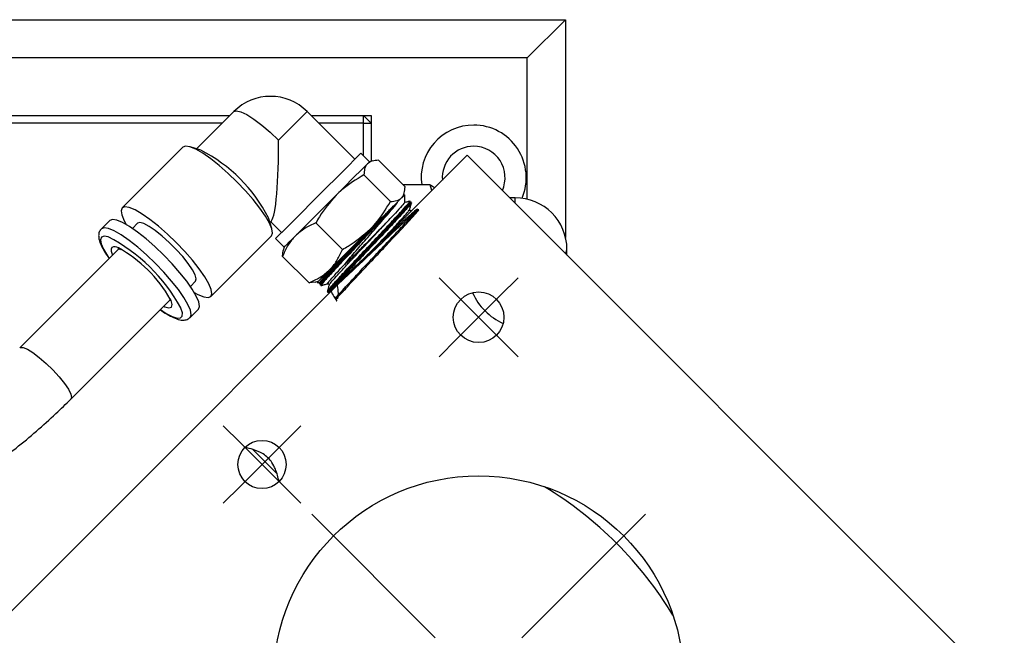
# Model space of a CAD drawing. Header units: inches. Extents: x 1 to 31, y 0.5 to 21.5.
# Tile 3 of 12: x 7.3 to 10.6, y 12.3 to 14.3. Entities that reach past the tile are written whole.
import ezdxf

# ---------------------------------------------------------------- set-up
doc = ezdxf.new("R2010")
doc.units = ezdxf.units.IN
doc.header["$MEASUREMENT"] = 0

# ---------------------------------------------------------------- blocks, each defined once
blk = doc.blocks.new('SW_CENTERMARKSYMBOL_5')
at = {"color": 0, "linetype": 'Continuous', "lineweight": 18}
for p, q in [((-0.1414, 0.1414), (-0.5445, 0.5445)), ((0.1414, 0.1414), (0.5445, 0.5445)), ((0, 0), (-0.0707, 0.0707)), ((0, 0), (0.0707, 0.0707)), ((0, 0), (-0.0707, -0.0707)), ((0, 0), (0.0707, -0.0707)), ((-0.1414, -0.1414), (-0.5445, -0.5445)), ((0.1414, -0.1414), (0.5445, -0.5445))]:
    blk.add_line(p, q, dxfattribs=at)
blk = doc.blocks.new('SW_CENTERMARKSYMBOL_7')
at = {"color": 0, "linetype": 'Continuous', "lineweight": 18}
for p, q in [((-0.0707, 0.0707), (-0.1292, 0.1292)), ((0.0707, 0.0707), (0.1292, 0.1292)), ((0, 0), (-0.0707, 0.0707)), ((0, 0), (0.0707, 0.0707)), ((0, 0), (-0.0707, -0.0707)), ((0, 0), (0.0707, -0.0707)), ((-0.0707, -0.0707), (-0.1292, -0.1292)), ((0.0707, -0.0707), (0.1292, -0.1292))]:
    blk.add_line(p, q, dxfattribs=at)
blk = doc.blocks.new('SW_CENTERMARKSYMBOL_11')
at = {"color": 0, "linetype": 'Continuous', "lineweight": 18}
for p, q in [((-0.0707, 0.0707), (-0.1264, 0.1264)), ((0.0707, 0.0707), (0.1264, 0.1264)), ((0, 0), (-0.0707, 0.0707)), ((0, 0), (0.0707, 0.0707)), ((0, 0), (-0.0707, -0.0707)), ((0, 0), (0.0707, -0.0707)), ((-0.0707, -0.0707), (-0.1264, -0.1264)), ((0.0707, -0.0707), (0.1264, -0.1264))]:
    blk.add_line(p, q, dxfattribs=at)

msp = doc.modelspace()

# ---------------------------------------------------------------- linework, layer by layer
at = {"color": 7, "linetype": 'Continuous', "lineweight": 25}
for p, q in [((5.3712, 14.3111), (9.1212, 14.3111)), ((9.1212, 14.3111), (8.9962, 14.1861)), ((9.1212, 14.3111), (9.1212, 13.6)), ((8.9962, 14.1861), (5.4962, 14.1861)), ((8.9962, 13.7252), (8.9962, 14.1861)), ((6.0312, 13.9986), (8.0255, 13.9986)), ((8.038, 14.0112), (7.9161, 13.8893)), ((8.4333, 13.8554), (8.2774, 14.0112)), ((8.29, 13.9986), (8.4612, 13.9986)), ((8.4612, 13.9736), (8.4612, 13.9986)), ((8.4862, 13.9736), (8.4612, 13.9986)), ((8.4612, 13.9986), (8.4862, 13.9986)), ((8.4862, 13.9986), (8.4862, 13.9736)), ((8.0005, 13.9736), (6.0312, 13.9736)), ((8.4612, 13.9736), (8.315, 13.9736)), ((8.4612, 13.8664), (8.4612, 13.9736)), ((8.4612, 13.9736), (8.4862, 13.9736)), ((8.4862, 13.9736), (8.4862, 13.8485)), ((7.8717, 13.8949), (7.6734, 13.6967)), ((7.9304, 13.8848), (7.8954, 13.8959)), ((7.2532, 12.3218), (8.8, 13.8686)), ((8.4806, 13.847), (8.4527, 13.8749)), ((10.5537, 12.115), (8.8, 13.8686)), ((8.4912, 13.8499), (8.4806, 13.847)), ((8.5107, 13.8522), (8.5971, 13.7657)), ((8.4627, 13.8043), (8.5492, 13.7178)), ((8.6792, 13.7717), (8.5912, 13.7717)), ((8.6847, 13.7532), (8.6792, 13.7717)), ((8.5919, 13.7357), (8.5947, 13.7462)), ((8.5959, 13.7133), (8.5959, 13.7397)), ((8.9565, 13.7299), (8.9387, 13.7299)), ((8.9565, 13.7121), (8.9565, 13.7299)), ((8.6171, 13.7171), (8.6167, 13.7175)), ((8.1621, 13.6291), (8.151, 13.6642)), ((8.6194, 13.6879), (8.6164, 13.6871)), ((7.6327, 13.656), (7.6055, 13.6288)), ((7.7235, 13.6466), (7.7068, 13.6298)), ((8.1555, 13.6499), (8.1606, 13.655)), ((8.1577, 13.6521), (8.1938, 13.616)), ((8.3059, 13.6475), (8.3924, 13.561)), ((7.963, 13.4072), (8.1612, 13.6054)), ((8.1744, 13.5965), (8.2022, 13.5686)), ((8.2022, 13.5686), (8.1994, 13.5581)), ((7.6611, 13.5619), (7.3388, 13.2396)), ((7.6243, 13.541), (7.6307, 13.5315)), ((8.197, 13.5386), (8.1995, 13.558)), ((8.197, 13.5386), (8.2835, 13.4521)), ((9.1217, 13.5469), (9.1258, 13.5606)), ((9.1258, 13.5428), (9.1258, 13.5606)), ((7.8961, 13.4405), (7.9128, 13.4573)), ((8.3031, 13.4545), (8.2835, 13.4521)), ((8.3031, 13.4545), (8.3136, 13.4573)), ((8.3096, 13.4533), (8.3197, 13.4533)), ((8.3192, 13.4554), (8.3175, 13.4488)), ((8.3187, 13.4447), (8.3191, 13.4443)), ((8.3447, 13.4202), (8.3451, 13.4199)), ((8.349, 13.419), (8.3509, 13.4195)), ((7.5059, 13.0726), (7.8281, 13.3949)), ((7.895, 13.3393), (7.9222, 13.3664)), ((8.1775, 12.831), (8.1004, 12.9082))]:
    msp.add_line(p, q, dxfattribs=at)
at = {"color": 7, "linetype": 'Continuous', "lineweight": 25, "flags": 128}
for points in [[(8.038, 14.0112), (8.0469, 14.014), (8.0613, 14.0107), (8.0805, 14.0014), (8.1036, 13.9866), (8.1294, 13.967), (8.1566, 13.9437), (8.1839, 13.9177)], [(8.2774, 14.0112), (8.2774, 14.0112), (8.2743, 14.0081), (8.2654, 13.9991), (8.2511, 13.9848), (8.232, 13.9658), (8.2093, 13.943), (8.1839, 13.9177)], [(8.1612, 13.6054), (8.1646, 13.6144), (8.1623, 13.6286), (8.1544, 13.6474), (8.1412, 13.6702), (8.1232, 13.6961), (8.1011, 13.7241), (8.0757, 13.753), (8.0481, 13.7819), (8.0193, 13.8095), (7.9903, 13.8348), (7.9624, 13.8569), (7.9365, 13.8749), (7.9137, 13.8881), (7.8948, 13.896), (7.8806, 13.8983), (7.8717, 13.8949)], [(8.4527, 13.8749), (8.4507, 13.8728), (8.4434, 13.8655), (8.4311, 13.8533), (8.4143, 13.8365), (8.3937, 13.8158), (8.3699, 13.7921), (8.344, 13.7661), (8.3169, 13.7391), (8.2897, 13.7118), (8.2634, 13.6855), (8.2391, 13.6612), (8.2176, 13.6397), (8.1997, 13.6219), (8.1863, 13.6084), (8.1777, 13.5999), (8.1744, 13.5965), (8.1744, 13.5965)], [(8.4742, 13.8407), (8.4677, 13.8341), (8.459, 13.8254), (8.4482, 13.8147), (8.4357, 13.8021), (8.4215, 13.788), (8.406, 13.7724), (8.3893, 13.7558), (8.3719, 13.7383)], [(8.4806, 13.847), (8.4805, 13.8469), (8.4785, 13.845), (8.4742, 13.8407)], [(8.3719, 13.7383), (8.3539, 13.7203), (8.3357, 13.7021), (8.3176, 13.684), (8.2999, 13.6663), (8.2829, 13.6493), (8.2669, 13.6333), (8.2522, 13.6186), (8.239, 13.6054)], [(8.5467, 13.6904), (8.5657, 13.7094), (8.5805, 13.7242), (8.5905, 13.7343), (8.5955, 13.7392), (8.5959, 13.7397)], [(7.6734, 13.6967), (7.67, 13.6877), (7.6723, 13.6736), (7.6802, 13.6547), (7.6869, 13.6424)], [(7.9087, 13.4207), (7.921, 13.414), (7.9398, 13.4061), (7.954, 13.4038), (7.963, 13.4072), (7.9664, 13.4161), (7.9641, 13.4303), (7.9562, 13.4492), (7.943, 13.472), (7.925, 13.4979), (7.9029, 13.5258), (7.8775, 13.5548), (7.8499, 13.5836), (7.821, 13.6113), (7.7921, 13.6366), (7.7641, 13.6587), (7.7382, 13.6767), (7.7154, 13.6899), (7.6966, 13.6978), (7.6824, 13.7001), (7.6734, 13.6967), (7.6734, 13.6967)], [(8.3096, 13.4533), (8.3099, 13.4536), (8.3143, 13.458), (8.3239, 13.4676), (8.3383, 13.482), (8.3569, 13.5007), (8.3792, 13.5229), (8.4042, 13.5479), (8.431, 13.5747), (8.4586, 13.6023), (8.486, 13.6297), (8.5121, 13.6558), (8.536, 13.6798)], [(8.5467, 13.6904), (8.5454, 13.6891), (8.5441, 13.6878), (8.5428, 13.6865), (8.5415, 13.6852), (8.5401, 13.6839), (8.5388, 13.6825), (8.5374, 13.6811), (8.536, 13.6798)], [(7.8949, 13.3392), (7.895, 13.3393), (7.8984, 13.3482), (7.8962, 13.3624), (7.8883, 13.3813), (7.8751, 13.4041), (7.8571, 13.43), (7.835, 13.4579), (7.8096, 13.4869), (7.782, 13.5157), (7.7531, 13.5434), (7.7242, 13.5687), (7.6962, 13.5908), (7.6703, 13.6088), (7.6475, 13.622), (7.6287, 13.6299), (7.6145, 13.6322), (7.6055, 13.6288), (7.6055, 13.6288)], [(7.9222, 13.3664), (7.9256, 13.3754), (7.9233, 13.3896), (7.9154, 13.4084), (7.9022, 13.4312), (7.8842, 13.4571), (7.8621, 13.4851), (7.8368, 13.514), (7.8091, 13.5429), (7.7803, 13.5705), (7.7513, 13.5959), (7.7234, 13.618), (7.6975, 13.636), (7.6747, 13.6492), (7.6558, 13.6571), (7.6416, 13.6594), (7.6327, 13.656)], [(7.9128, 13.4573), (7.9151, 13.465), (7.9116, 13.4778), (7.9028, 13.4948), (7.889, 13.5152), (7.8711, 13.5377), (7.8502, 13.5611), (7.8274, 13.5839), (7.804, 13.6049), (7.7815, 13.6228), (7.7611, 13.6365), (7.744, 13.6454), (7.7312, 13.6488), (7.7235, 13.6466)], [(7.6059, 13.6013), (7.6028, 13.5928), (7.6052, 13.5794), (7.6129, 13.5615), (7.6258, 13.5398), (7.6311, 13.5319)], [(7.6275, 13.6021), (7.6143, 13.6044), (7.6059, 13.6013)], [(8.239, 13.6054), (8.2276, 13.594), (8.2181, 13.5845), (8.2107, 13.5772), (8.2056, 13.572), (8.2028, 13.5692), (8.2022, 13.5686)], [(7.8092, 13.3759), (7.8131, 13.3743), (7.8262, 13.3707), (7.8341, 13.373), (7.8364, 13.3809), (7.8329, 13.3941), (7.8305, 13.3994)], [(7.7982, 13.3649), (7.8173, 13.3525), (7.8372, 13.3421), (7.853, 13.337), (7.864, 13.3374), (7.8698, 13.3432), (7.8701, 13.3542), (7.865, 13.3699), (7.8646, 13.3708)], [(7.3388, 13.2396), (7.3405, 13.2408), (7.3497, 13.2409), (7.3639, 13.2353), (7.382, 13.2243), (7.4029, 13.2086), (7.4251, 13.1893), (7.4471, 13.1678), (7.4674, 13.1455), (7.4847, 13.1239), (7.4977, 13.1045), (7.5056, 13.0886), (7.5078, 13.0773), (7.5059, 13.0726)]]:
    msp.add_lwpolyline(points, dxfattribs=at)
at = {"color": 7, "linetype": 'Continuous', "lineweight": 25}
for centre, radius in [((8.8372, 13.3396), 0.0827), ((8.1301, 12.8592), 0.0787), ((8.8372, 12.1521), 0.67)]:
    msp.add_circle(centre, radius, dxfattribs=at)
for centre, radius, start, end in [((8.1577, 13.8915), 0.1693, 45, 135), ((8.8212, 13.7956), 0.1715, 90, 188.0251), ((8.8212, 13.7956), 0.1715, 336.9306, 90), ((8.8212, 13.7956), 0.1025, 90, 184.5089), ((8.8212, 13.7956), 0.1025, 335.9624, 90), ((7.7048, 13.4385), 0.5, 26.8233, 63.1767), ((8.9565, 13.5606), 0.1693, 0, 90), ((7.3676, 13.0984), 0.5667, 28.7234, 62.7088), ((7.6671, 13.5585), 0.0294, 161.4403, 211.9931), ((7.6485, 13.5421), 0.0274, 61.2088, 109.6208), ((7.4437, 13.1764), 0.4465, 29.9571, 60.7812), ((8.9972, 13.4993), 0.1965, 203.8418, 246.0604), ((8.4038, 11.7187), 1.2495, 31.2816, 58.7184)]:
    msp.add_arc(centre, radius, start, end, dxfattribs=at)
msp.add_ellipse((8.1577, 13.8915), major_axis=(0, 0.238), ratio=0.110797, start_param=3.251939, end_param=4.822736, dxfattribs=at)
for points, knots in [([(8.4742, 13.8407), (8.4737, 13.8401), (8.4695, 13.8357), (8.4641, 13.8249), (8.4632, 13.8112), (8.4627, 13.8043)], [0, 0, 0, 0, 0.070063, 0.530771, 1, 1, 1, 1]), ([(8.5107, 13.8522), (8.5033, 13.8518), (8.4884, 13.851), (8.479, 13.8441), (8.4742, 13.8407)], [0, 0, 0, 0, 0.495459, 1, 1, 1, 1]), ([(8.4627, 13.8043), (8.4377, 13.7894), (8.4052, 13.7702), (8.3781, 13.7442), (8.3719, 13.7383)], [0, 0, 0, 0, 0.771449, 1, 1, 1, 1]), ([(8.5856, 13.7293), (8.5862, 13.7299), (8.5903, 13.7343), (8.5957, 13.7452), (8.5967, 13.7588), (8.5971, 13.7657)], [0, 0, 0, 0, 0.070063, 0.530771, 1, 1, 1, 1]), ([(8.6792, 13.7717), (8.6845, 13.769), (8.6912, 13.7658), (8.6928, 13.7624), (8.6931, 13.7617)], [0, 0, 0, 0, 0.801782, 1, 1, 1, 1]), ([(8.3719, 13.7383), (8.3524, 13.7157), (8.3278, 13.6871), (8.3096, 13.6543), (8.3059, 13.6475)], [0, 0, 0, 0, 0.7932, 1, 1, 1, 1]), ([(8.5492, 13.7178), (8.5566, 13.7182), (8.5714, 13.7191), (8.5809, 13.7259), (8.5856, 13.7293)], [0, 0, 0, 0, 0.4954571, 1, 1, 1, 1]), ([(8.5696, 13.7106), (8.5597, 13.6999), (8.5398, 13.6782), (8.4971, 13.6328), (8.4504, 13.5834), (8.4044, 13.5347), (8.3648, 13.4923), (8.3356, 13.4604), (8.3223, 13.4444), (8.32, 13.4403), (8.3266, 13.4458), (8.3272, 13.4463)], [0, 0, 0, 0, 0.1210218, 0.2449318, 0.3688112, 0.4926626, 0.6164733, 0.7402371, 0.8639653, 0.9876683, 1, 1, 1, 1]), ([(8.3524, 13.4306), (8.3504, 13.4288), (8.3418, 13.4215), (8.3426, 13.4243), (8.3555, 13.44), (8.3838, 13.471), (8.4229, 13.5128), (8.4684, 13.561), (8.5151, 13.6104), (8.5575, 13.6555), (8.5909, 13.6916), (8.61, 13.7134), (8.6161, 13.7216), (8.6106, 13.7172), (8.6094, 13.7163)], [0, 0, 0, 0, 0.029704, 0.124078, 0.218487, 0.312915, 0.407369, 0.501855, 0.596376, 0.69092, 0.785487, 0.880085, 0.974716, 1, 1, 1, 1]), ([(8.3458, 13.4207), (8.3455, 13.4205), (8.3424, 13.4183), (8.3518, 13.4296), (8.3741, 13.4547), (8.4106, 13.4939), (8.4548, 13.5408), (8.5023, 13.591), (8.5471, 13.6385), (8.5846, 13.6788), (8.6087, 13.7055), (8.6192, 13.718), (8.6163, 13.7162), (8.6158, 13.7159)], [0, 0, 0, 0, 0.010978, 0.118339, 0.22573, 0.333144, 0.440592, 0.54808, 0.655599, 0.763143, 0.870716, 0.97833, 1, 1, 1, 1]), ([(8.6157, 13.7166), (8.6153, 13.7154), (8.6145, 13.7129), (8.594, 13.6899), (8.5609, 13.654), (8.518, 13.6084), (8.4709, 13.5585), (8.4249, 13.5099), (8.3852, 13.4675), (8.3575, 13.4371), (8.3439, 13.4212), (8.346, 13.422), (8.3467, 13.4223)], [0, 0, 0, 0, 0.092097, 0.199657, 0.307185, 0.414689, 0.522162, 0.629595, 0.736996, 0.84437, 0.951718, 1, 1, 1, 1]), ([(8.6174, 13.7126), (8.6176, 13.7127), (8.62, 13.7142), (8.6096, 13.7018), (8.586, 13.6755), (8.5488, 13.6356), (8.5044, 13.5885), (8.4575, 13.5389), (8.4136, 13.4923), (8.3776, 13.4536), (8.3551, 13.4284), (8.346, 13.4172), (8.3499, 13.42), (8.3507, 13.4206)], [0, 0, 0, 0, 0.008611, 0.115706, 0.222763, 0.329794, 0.4368, 0.54377, 0.6507, 0.7576, 0.864477, 0.971322, 1, 1, 1, 1]), ([(8.4023, 13.5155), (8.4135, 13.5287), (8.4359, 13.5552), (8.4764, 13.6017), (8.5168, 13.6482), (8.5491, 13.6857), (8.564, 13.7038), (8.5696, 13.7106)], [0, 0, 0, 0, 0.208366, 0.416599, 0.636731, 0.863479, 1, 1, 1, 1]), ([(8.4832, 13.6269), (8.489, 13.633), (8.5149, 13.6601), (8.5342, 13.6925), (8.5492, 13.7178)], [0, 0, 0, 0, 0.221868, 1, 1, 1, 1]), ([(8.5467, 13.6904), (8.548, 13.6918), (8.5549, 13.6986), (8.5625, 13.7061), (8.5688, 13.712), (8.5709, 13.7137), (8.5718, 13.7144), (8.5722, 13.7145), (8.5722, 13.7145), (8.5722, 13.7144), (8.5722, 13.7144), (8.5722, 13.7144), (8.5722, 13.7143), (8.5722, 13.7142), (8.5719, 13.7137), (8.571, 13.7124), (8.5702, 13.7114), (8.5696, 13.7106)], [0, 0, 0, 0, 0.125252, 0.627896, 0.771616, 0.843472, 0.879455, 0.883972, 0.885108, 0.885563, 0.886022, 0.886429, 0.887121, 0.888938, 0.896197, 0.924958, 1, 1, 1, 1]), ([(8.5951, 13.7133), (8.5943, 13.712), (8.5926, 13.7092), (8.5746, 13.6896), (8.5562, 13.6701), (8.5482, 13.6618)], [0, 0, 0, 0, 0.333066, 0.71323, 1, 1, 1, 1]), ([(8.6127, 13.7187), (8.6093, 13.7178), (8.6037, 13.7163), (8.5981, 13.7148), (8.5959, 13.7142)], [0, 0, 0, 0, 0.613001, 1, 1, 1, 1]), ([(8.6122, 13.6915), (8.6132, 13.6952), (8.6152, 13.7025), (8.6171, 13.7097), (8.6181, 13.7134)], [0, 0, 0, 0, 0.4999745, 1, 1, 1, 1]), ([(8.536, 13.6798), (8.5274, 13.6705), (8.5055, 13.6472), (8.4641, 13.6033), (8.4169, 13.5534), (8.3739, 13.5077), (8.3408, 13.4719), (8.3206, 13.4492), (8.32, 13.4469), (8.3197, 13.4458)], [0, 0, 0, 0, 0.10076, 0.254831, 0.408867, 0.56286, 0.716796, 0.870685, 1, 1, 1, 1]), ([(8.3211, 13.4464), (8.3204, 13.4462), (8.3185, 13.4457), (8.3328, 13.4622), (8.3613, 13.4934), (8.4016, 13.5364), (8.448, 13.5855), (8.4952, 13.6355), (8.528, 13.6703), (8.5433, 13.6868), (8.5467, 13.6904)], [0, 0, 0, 0, 0.072644, 0.220173, 0.367749, 0.515378, 0.663051, 0.810757, 0.958504, 1, 1, 1, 1]), ([(8.3539, 13.4261), (8.3615, 13.4134), (8.3785, 13.3855), (8.369, 13.4001), (8.3901, 13.4178), (8.4208, 13.4528), (8.4625, 13.4968), (8.509, 13.5462), (8.5553, 13.5951), (8.5958, 13.6384), (8.626, 13.6713), (8.6422, 13.6901), (8.6424, 13.693), (8.6264, 13.6798), (8.5959, 13.652), (8.5542, 13.613), (8.5057, 13.5673), (8.456, 13.5203), (8.41, 13.477), (8.3745, 13.4442), (8.3542, 13.4259), (8.3515, 13.4243), (8.351, 13.424)], [0, 0, 0, 0, 0.043651, 0.095976, 0.148318, 0.200679, 0.253055, 0.305443, 0.357846, 0.410269, 0.462709, 0.51516, 0.567625, 0.62011, 0.672611, 0.725126, 0.777653, 0.8302, 0.882764, 0.935342, 0.987932, 1, 1, 1, 1]), ([(8.375, 13.4504), (8.3774, 13.4321), (8.3821, 13.3967), (8.3652, 13.3987), (8.3749, 13.4069), (8.3971, 13.4329), (8.4323, 13.4706), (8.4757, 13.5167), (8.5223, 13.566), (8.5667, 13.6132), (8.6038, 13.653), (8.6292, 13.6811), (8.6399, 13.6945), (8.6344, 13.6917), (8.6134, 13.6734), (8.5789, 13.6416), (8.5347, 13.6001), (8.4857, 13.5538), (8.437, 13.5079), (8.3948, 13.4684), (8.3653, 13.4413), (8.3571, 13.4344), (8.354, 13.4319)], [0, 0, 0, 0, 0.053959, 0.104691, 0.155439, 0.206204, 0.256988, 0.307782, 0.358591, 0.409416, 0.460261, 0.511118, 0.561987, 0.612873, 0.663778, 0.714698, 0.765629, 0.816575, 0.86754, 0.918522, 0.969514, 1, 1, 1, 1]), ([(8.4042, 13.5449), (8.4058, 13.5467), (8.4142, 13.5554), (8.437, 13.579), (8.4749, 13.6178), (8.5113, 13.6549), (8.5302, 13.6739), (8.536, 13.6798)], [0, 0, 0, 0, 0.0391665, 0.1962848, 0.51352, 0.8512337, 1, 1, 1, 1]), ([(8.514, 13.5826), (8.5258, 13.5951), (8.5485, 13.6194), (8.5767, 13.6499), (8.5975, 13.6729), (8.6101, 13.6875), (8.6111, 13.6898), (8.6115, 13.6908)], [0, 0, 0, 0, 0.2210748, 0.426225, 0.6314401, 0.8366922, 1, 1, 1, 1]), ([(8.6165, 13.6872), (8.6152, 13.6873), (8.6126, 13.6876), (8.6123, 13.6902), (8.6122, 13.6915)], [0, 0, 0, 0, 0.500131, 1, 1, 1, 1]), ([(8.6143, 13.6828), (8.6161, 13.6853), (8.6185, 13.6884), (8.6161, 13.6867), (8.6157, 13.6864)], [0, 0, 0, 0, 0.80226, 1, 1, 1, 1]), ([(8.3059, 13.6475), (8.2936, 13.6421), (8.2687, 13.6313), (8.249, 13.6141), (8.239, 13.6054)], [0, 0, 0, 0, 0.495457, 1, 1, 1, 1]), ([(8.3502, 13.4461), (8.35, 13.4462), (8.3493, 13.4465), (8.3582, 13.4572), (8.376, 13.4772), (8.4016, 13.505), (8.4325, 13.5381), (8.4695, 13.5776), (8.5112, 13.6218), (8.5359, 13.6485), (8.5482, 13.6618)], [0, 0, 0, 0, 0.051814, 0.176636, 0.301495, 0.426375, 0.551301, 0.676256, 0.838096, 1, 1, 1, 1]), ([(8.5482, 13.6618), (8.5471, 13.6606), (8.5404, 13.6535), (8.5208, 13.633), (8.4924, 13.6038), (8.4653, 13.5762), (8.4487, 13.5593), (8.4362, 13.5468), (8.4257, 13.5362), (8.4156, 13.5263), (8.4084, 13.5193), (8.4035, 13.5148), (8.4018, 13.5133), (8.4006, 13.5122), (8.4001, 13.5119), (8.3999, 13.5118), (8.3998, 13.5117), (8.3997, 13.5116), (8.3996, 13.5116), (8.3996, 13.5116), (8.3995, 13.5116), (8.3995, 13.5116), (8.3995, 13.5116), (8.3995, 13.5117), (8.3995, 13.5119), (8.4001, 13.5128), (8.4011, 13.5141), (8.402, 13.5151), (8.4023, 13.5155)], [0, 0, 0, 0, 0.025812, 0.160152, 0.42738, 0.566456, 0.660561, 0.736884, 0.800952, 0.864832, 0.934524, 0.947169, 0.963327, 0.968245, 0.970622, 0.971433, 0.972, 0.972519, 0.972813, 0.973001, 0.973139, 0.973277, 0.973433, 0.973692, 0.974475, 0.978032, 0.992149, 1, 1, 1, 1]), ([(7.6055, 13.6288), (7.6029, 13.6253), (7.5976, 13.6182), (7.5961, 13.6054), (7.598, 13.5917), (7.6045, 13.5744), (7.6134, 13.557), (7.6218, 13.5447), (7.6243, 13.541)], [0, 0, 0, 0, 0.134157, 0.275033, 0.436457, 0.652354, 0.89769, 1, 1, 1, 1]), ([(8.239, 13.6054), (8.2377, 13.6041), (8.2281, 13.5943), (8.2124, 13.5731), (8.2021, 13.5502), (8.197, 13.5386)], [0, 0, 0, 0, 0.070063, 0.53077, 1, 1, 1, 1]), ([(8.3924, 13.561), (8.3989, 13.5646), (8.4318, 13.5827), (8.4603, 13.6073), (8.4832, 13.6269)], [0, 0, 0, 0, 0.198275, 1, 1, 1, 1]), ([(7.6602, 13.5642), (7.66, 13.5641), (7.659, 13.564), (7.6622, 13.5639), (7.6664, 13.5619), (7.6679, 13.5612)], [0, 0, 0, 0, 0.121069, 0.674637, 1, 1, 1, 1]), ([(8.3259, 13.4547), (8.3227, 13.452), (8.3145, 13.4454), (8.3198, 13.4531), (8.3391, 13.4751), (8.3693, 13.5078), (8.3937, 13.5338), (8.4042, 13.5449)], [0, 0, 0, 0, 0.150417, 0.377085, 0.603815, 0.83062, 1, 1, 1, 1]), ([(8.4042, 13.5449), (8.3944, 13.5347), (8.3706, 13.51), (8.3413, 13.4791), (8.3215, 13.4577), (8.3207, 13.4559), (8.3203, 13.4551)], [0, 0, 0, 0, 0.205074, 0.497738, 0.790312, 1, 1, 1, 1]), ([(8.3504, 13.4941), (8.3516, 13.4954), (8.3613, 13.5053), (8.377, 13.5264), (8.3872, 13.5494), (8.3924, 13.561)], [0, 0, 0, 0, 0.070063, 0.53077, 1, 1, 1, 1]), ([(8.3455, 13.45), (8.345, 13.45), (8.3437, 13.4501), (8.3534, 13.4618), (8.372, 13.4828), (8.3917, 13.5041), (8.4023, 13.5155)], [0, 0, 0, 0, 0.206031, 0.457445, 0.708933, 1, 1, 1, 1]), ([(8.2835, 13.4521), (8.2958, 13.4574), (8.3207, 13.4683), (8.3404, 13.4854), (8.3504, 13.4941)], [0, 0, 0, 0, 0.495459, 1, 1, 1, 1]), ([(8.3493, 13.4752), (8.3413, 13.4679), (8.3319, 13.4593), (8.3289, 13.4569), (8.3284, 13.4566)], [0, 0, 0, 0, 0.84877, 1, 1, 1, 1]), ([(8.323, 13.4434), (8.3266, 13.4444), (8.3339, 13.4463), (8.3412, 13.4483), (8.3448, 13.4493)], [0, 0, 0, 0, 0.500027, 1, 1, 1, 1]), ([(8.349, 13.4449), (8.3481, 13.4415), (8.3463, 13.4346), (8.3444, 13.4277), (8.3435, 13.4243)], [0, 0, 0, 0, 0.499982, 1, 1, 1, 1]), ([(8.3447, 13.4492), (8.3452, 13.4493), (8.3463, 13.4494), (8.3482, 13.4484), (8.3492, 13.4465), (8.3491, 13.4454), (8.349, 13.4449)], [0, 0, 0, 0, 0.24837, 0.49994, 0.751525, 1, 1, 1, 1]), ([(7.8262, 13.4044), (7.8274, 13.402), (7.83, 13.3968), (7.8302, 13.3928), (7.8304, 13.3937), (7.8304, 13.3939)], [0, 0, 0, 0, 0.402813, 0.89504, 1, 1, 1, 1]), ([(7.7977, 13.3644), (7.7993, 13.3632), (7.8093, 13.3559), (7.8259, 13.3459), (7.8471, 13.3353), (7.864, 13.3302), (7.8786, 13.3304), (7.8895, 13.3335), (7.8933, 13.3383), (7.8942, 13.3395)], [0, 0, 0, 0, 0.039991, 0.247021, 0.458691, 0.681397, 0.825432, 0.955799, 1, 1, 1, 1]), ([(7.291, 12.8848), (7.303, 12.8941), (7.3379, 12.9211), (7.3938, 12.9677), (7.4535, 13.0212), (7.4898, 13.0568), (7.5059, 13.0726)], [0, 0, 0, 0, 0.159103, 0.459669, 0.76041, 1, 1, 1, 1]), ([(8.1857, 12.8035), (8.1824, 12.8171), (8.1773, 12.8382), (8.1641, 12.8644), (8.15, 12.8818), (8.1288, 12.8975), (8.1032, 12.9082), (8.0832, 12.9128), (8.0743, 12.9148)], [0, 0, 0, 0, 0.2573279, 0.3977436, 0.5097073, 0.6218524, 0.8323109, 1, 1, 1, 1])]:
    msp.add_open_spline(points, degree=3, knots=knots, dxfattribs=at)

# ---------------------------------------------------------------- block references
at = {"color": 7, "linetype": 'Continuous', "lineweight": 18}
for name, p in [('SW_CENTERMARKSYMBOL_7', (8.8372, 13.3396)), ('SW_CENTERMARKSYMBOL_11', (8.1301, 12.8592)), ('SW_CENTERMARKSYMBOL_5', (8.8372, 12.1521))]:
    msp.add_blockref(name, p, dxfattribs=at)

doc.saveas('drawing.dxf')
